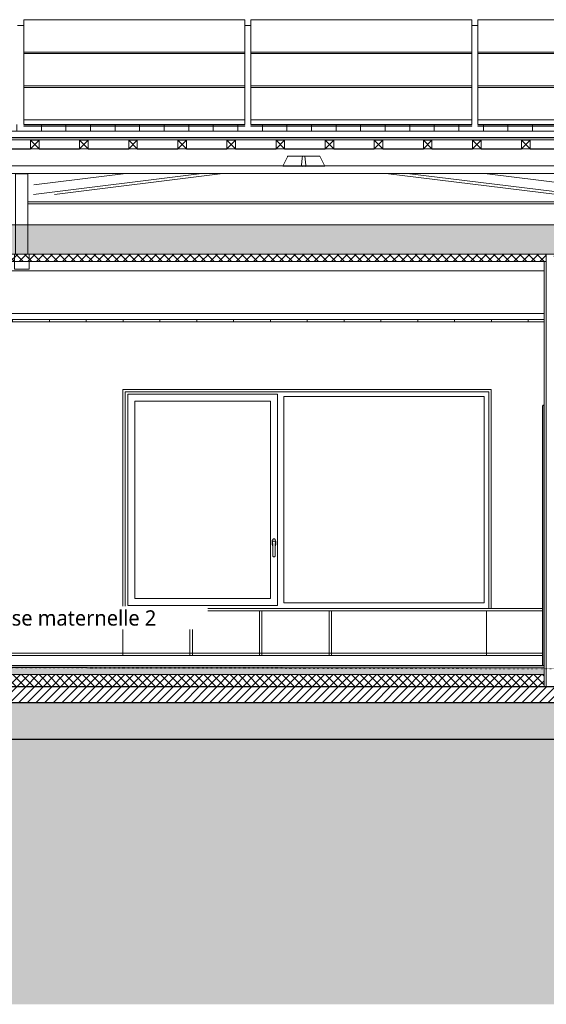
# Model space of a CAD drawing. Header units: millimetres. Extents: x -14541 to 215560, y -3285 to 6136.
# Tile 26 of 50: x 77499 to 81788, y -2762 to 5264. Entities that reach past the tile are written whole.
import ezdxf

# ---------------------------------------------------------------- set-up
doc = ezdxf.new("R2010")
doc.units = ezdxf.units.MM
doc.linetypes.add('A-pointilles', pattern=[0.53, 0, -0.53])
for name, color, linetype, lineweight in [('A-AREA-IDEN', 2, 'Continuous', 9), ('A-CLNG', 13, 'Continuous', 13), ('A-CLNG-FNSH', 13, 'Continuous', 13), ('A-CLNG-PATT', 13, 'Continuous', 13), ('A-DETL-GENF', 92, 'Continuous', 13), ('A-DOOR', 31, 'Continuous', 25), ('A-FLOR', 192, 'Continuous', 13), ('A-FLOR-FNSH', 192, 'Continuous', 13), ('A-FLOR-MCUT', 51, 'Continuous', 13), ('A-FLOR-PATT', 8, 'Continuous', 13), ('A-GLAZ', 151, 'Continuous', 13), ('A-ROOF', 132, 'Continuous', 13), ('A-ROOF-FNSH', 132, 'Continuous', 13), ('A-ROOF-PATT', 132, 'Continuous', 13), ('A-WALL', 113, 'Continuous', 13), ('A-WALL-FNSH', 113, 'Continuous', 13), ('C-TOPO-FNSH', 192, 'A-pointilles', 13), ('C-TOPO-MCUT', 51, 'Continuous', 25), ('C-TOPO-PATT', 8, 'Continuous', 100), ('I-WALL', 2, 'Continuous', 13), ('Q-SPCQ', 91, 'Continuous', 13), ('S-BEAM', 12, 'Continuous', 13)]:
    doc.layers.add(name, color=color, linetype=linetype, lineweight=lineweight)
doc.styles.add('Trebuchet MS_1', font='trebuc.ttf', dxfattribs={"height": 125})

# ---------------------------------------------------------------- blocks, each defined once
blk = doc.blocks.new('Family - IfcBeam - CVT-251730-COUPE BB_50')
at = {"layer": 'S-BEAM', "color": 10, "lineweight": 18}
blk.add_line((17005, 3216.5), (9208.2, 3216.5), dxfattribs=at)
blk = doc.blocks.new('Family - IfcBeam - CVT-251880-COUPE BB_50')
at = {"layer": 'S-BEAM', "color": 10, "lineweight": 18}
for p, q in [((12706.6, 3351.5), (12690.6, 3351.5)), ((12690.6, 3351.5), (12690.6, 3247.5)), ((12810.6, 3351.5), (12706.6, 3351.5)), ((12810.6, 3335.5), (12810.6, 3351.5)), ((12810.6, 3231.5), (12810.6, 3335.5)), ((12690.6, 3247.5), (12690.6, 3231.5)), ((12690.6, 3231.5), (12794.6, 3231.5)), ((12794.6, 3231.5), (12810.6, 3231.5))]:
    blk.add_line(p, q, dxfattribs=at)
blk = doc.blocks.new('Family - IfcBeam - ENTRETOISE-252020-COUPE BB_50')
at = {"layer": 'S-BEAM', "color": 10, "lineweight": 18}
for p, q in [((14914.1, 4146.6), (14876, 4068.6)), ((14916.3, 4150.9), (14914.1, 4146.6)), ((15055.8, 4150.6), (14916.3, 4150.9)), ((15063.9, 4078.7), (15055.8, 4150.6)), ((14876, 4068.6), (14888, 4068.6)), ((14888, 4068.6), (15058.9, 4068.3)), ((15058.9, 4068.3), (15059, 4068.5)), ((15059, 4068.5), (15063.9, 4078.7))]:
    blk.add_line(p, q, dxfattribs=at)
blk = doc.blocks.new('Family - IfcPlate - PLAT-252060-COUPE BB_50')
at = {"layer": 'S-BEAM', "color": 10, "lineweight": 18}
for p, q in [((12700.6, 4006.7), (12700.6, 4010.3)), ((12772.3, 4006.7), (12700.6, 4006.7)), ((12700.6, 4006.7), (12700.6, 3671.8)), ((12800.6, 4006.7), (12772.3, 4006.7)), ((12800.6, 4010.3), (12800.6, 4006.7)), ((12800.6, 3780.8), (12800.6, 4006.7)), ((12800.6, 3351.5), (12800.6, 3780.8)), ((12700.6, 3671.8), (12700.6, 3621.4)), ((12700.6, 3621.4), (12700.6, 3351.5)), ((12700.6, 3351.5), (12715, 3351.5)), ((12715, 3351.5), (12800.6, 3351.5))]:
    blk.add_line(p, q, dxfattribs=at)
blk = doc.blocks.new('Family - IfcBeam - ENTRETOISE-252210-COUPE BB_50')
at = {"layer": 'S-BEAM', "color": 10, "lineweight": 18}
for p, q in [((15035.7, 4135.2), (15029.3, 4078.1)), ((15037.4, 4150.6), (15035.7, 4135.2)), ((15169.8, 4150.8), (15037.4, 4150.6)), ((15178.8, 4150.9), (15169.8, 4150.8)), ((15216.8, 4074.3), (15178.8, 4150.9)), ((15029.3, 4078.1), (15034.2, 4068.3)), ((15034.2, 4068.3), (15034.6, 4068.3)), ((15034.6, 4068.3), (15219.7, 4068.6)), ((15219.7, 4068.6), (15216.8, 4074.3))]:
    blk.add_line(p, q, dxfattribs=at)
blk = doc.blocks.new('Family - IfcBeam - ENTRETOISE-252252-COUPE BB_50')
at = {"layer": 'S-BEAM', "color": 10, "lineweight": 18}
for p, q in [((15715.5, 4010.3), (17111.7, 3838.2)), ((15889.4, 4010.3), (17283.1, 3838.5)), ((16520, 4010.3), (17282.4, 3916.3))]:
    blk.add_line(p, q, dxfattribs=at)
blk = doc.blocks.new('Family - IfcBeam - PANNE-252294-COUPE BB_50')
at = {"layer": 'S-BEAM', "color": 10, "lineweight": 18}
for p, q in [((12821.9, 4212.4), (12491.9, 4212.4)), ((13221.9, 4212.4), (12891.9, 4212.4)), ((13621.9, 4212.4), (13291.9, 4212.4)), ((14021.9, 4212.4), (13691.9, 4212.4)), ((14421.9, 4212.4), (14091.9, 4212.4)), ((14821.9, 4212.4), (14491.9, 4212.4)), ((15221.9, 4212.4), (14891.9, 4212.4)), ((15621.9, 4212.4), (15291.9, 4212.4)), ((16021.9, 4212.4), (15691.9, 4212.4)), ((16189.1, 4212.4), (16091.9, 4212.4)), ((16421.9, 4212.4), (16189.1, 4212.4)), ((16821.9, 4212.4), (16491.9, 4212.4)), ((17221.9, 4212.4), (16891.9, 4212.4)), ((8844.6, 4071.6), (17785.9, 4071.7)), ((21691.2, 4010.3), (8844.6, 4010.3))]:
    blk.add_line(p, q, dxfattribs=at)
blk = doc.blocks.new('Family - IfcBeam - CVT-252344-COUPE BB_50')
at = {"layer": 'S-BEAM', "color": 10, "lineweight": 18}
for p, q in [((12751.6, 3216.5), (12798.4, 3216.3)), ((17005, 3216.3), (12798.4, 3216.3)), ((17390.2, 3216.3), (17103, 3216.3))]:
    blk.add_line(p, q, dxfattribs=at)
blk = doc.blocks.new('Family - IfcBeam - PANNE-252568-COUPE BB_50')
at = {"layer": 'S-BEAM', "color": 10, "lineweight": 18}
for p, q in [((17292.4, 3780.1), (12800.6, 3780.1)), ((17292.4, 3762.5), (12800.6, 3762.5))]:
    blk.add_line(p, q, dxfattribs=at)
blk = doc.blocks.new('Family - IfcBeam - ENTRETOISE-252646-COUPE BB_50')
at = {"layer": 'S-BEAM', "color": 10, "lineweight": 18}
for p, q in [((12847.3, 3838.6), (14217.2, 4010.3)), ((12848.1, 3916.4), (13597.4, 4010.3)), ((13016.4, 3838.2), (14389.2, 4010.3))]:
    blk.add_line(p, q, dxfattribs=at)
blk = doc.blocks.new('GROUPE SCOLAIRE ST JULIEN - PRO - Ind A_importrevit_ifc-2-COUPE BB_50')
at = {"layer": 'S-BEAM', "color": 10, "lineweight": 18}
for name in ['Family - IfcBeam - PANNE-252294-COUPE BB_50', 'Family - IfcBeam - ENTRETOISE-252020-COUPE BB_50', 'Family - IfcBeam - ENTRETOISE-252210-COUPE BB_50', 'Family - IfcBeam - PANNE-252568-COUPE BB_50', 'Family - IfcPlate - PLAT-252060-COUPE BB_50', 'Family - IfcBeam - ENTRETOISE-252646-COUPE BB_50', 'Family - IfcBeam - ENTRETOISE-252252-COUPE BB_50', 'Family - IfcBeam - CVT-251880-COUPE BB_50', 'Family - IfcBeam - CVT-251730-COUPE BB_50', 'Family - IfcBeam - CVT-252344-COUPE BB_50']:
    blk.add_blockref(name, (0, 0), dxfattribs=at)
blk = doc.blocks.new('PINT_ plein-vitré - P90 plein-7515870-COUPE BB_50')
at = {"layer": 'A-DOOR', "color": 20}
for p, q in [((17005, 2120), (16995, 2120)), ((16995, 0), (16995, 2120)), ((17113, 2120), (17103, 2120)), ((17113, 558.8), (17113, 2120)), ((17113, 0), (17113, 152.4))]:
    blk.add_line(p, q, dxfattribs=at)
blk = doc.blocks.new('Panneau Photovoltaïque 1700x1000 - Panneau Photovoltaïque 1800x1134-7901553-COUPE BB_50')
at = {"layer": 'Q-SPCQ', "color": 30}
for p, q in [((21966.7, 5263.9), (20166.7, 5263.9)), ((20166.7, 5263.9), (20166.7, 5000.5)), ((21966.7, 5000.5), (21966.7, 5263.9)), ((20166.7, 5000.5), (21966.7, 5000.5)), ((20166.7, 5000.5), (20166.7, 4987.8)), ((21966.7, 4987.8), (21966.7, 5000.5))]:
    blk.add_line(p, q, dxfattribs=at)
blk = doc.blocks.new('Panneau Photovoltaïque 1700x1000 - Panneau Photovoltaïque 1800x1134-V9-COUPE BB_50')
at = {"layer": 'Q-SPCQ', "color": 30}
for p, q in [((21966.7, 4711.7), (20166.7, 4711.7)), ((20166.7, 4711.7), (20166.7, 4448.4)), ((21966.7, 4448.4), (21966.7, 4711.7)), ((20166.7, 4448.4), (21966.7, 4448.4)), ((20166.7, 4448.4), (20166.7, 4409.5)), ((21966.7, 4409.5), (21966.7, 4448.4)), ((21966.7, 4409.5), (20166.7, 4409.5))]:
    blk.add_line(p, q, dxfattribs=at)
blk = doc.blocks.new('Panneau Photovoltaïque 1700x1000 - Panneau Photovoltaïque 1800x1134-V10-COUPE BB_50')
at = {"layer": 'Q-SPCQ', "color": 30}
for p, q in [((21966.7, 4398.1), (20166.7, 4398.1)), ((20166.7, 4398.1), (20166.7, 4396.6)), ((20166.7, 4396.6), (21966.7, 4396.6)), ((21966.7, 4396.6), (21966.7, 4398.1))]:
    blk.add_line(p, q, dxfattribs=at)
blk = doc.blocks.new('Menuiserie Alu - 1V _ 1fixe - 300x180cm - Bavettes Alu-8180667-COUPE BB_50')
at = {"layer": 'A-GLAZ', "color": 30}
for p, q in [((13614, 489), (13614, 2211)), ((13614, 2211), (14833.5, 2211)), ((14833.5, 2211), (14833.5, 489)), ((14886.5, 509), (14886.5, 2191)), ((14886.5, 2191), (16516, 2191)), ((16516, 2191), (16516, 509)), ((13672, 2153), (13672, 547)), ((14775.5, 2153), (13672, 2153)), ((14775.5, 547), (14775.5, 2153)), ((14792.4, 1000.1), (14792.5, 1001.1)), ((14792.6, 996.6), (14792.5, 997.7)), ((14795, 990.2), (14795, 895)), ((14798.1, 1011.8), (14798.8, 1012.4)), ((14811.2, 1012.4), (14811.9, 1011.8)), ((14815, 895), (14815, 990.2)), ((14817.5, 997.7), (14817.4, 996.6)), ((14817.5, 1001.1), (14817.5, 1000.1)), ((14833.5, 489), (13614, 489)), ((13672, 547), (14775.5, 547)), ((16516, 509), (14886.5, 509))]:
    blk.add_line(p, q, dxfattribs=at)
at = {"layer": 'A-GLAZ', "color": 30, "flags": 128}
for points in [[(14805, 1033), (14802.4, 1032.5), (14799.8, 1031.2), (14797.4, 1029), (14795.2, 1026), (14793.2, 1022.4), (14791.6, 1018), (14790.3, 1013.3), (14789.5, 1008.1), (14789.1, 1002.7), (14789.1, 997.3), (14789.5, 991.9), (14790.3, 986.7), (14791.6, 982), (14793.2, 977.6), (14795, 974.3)], [(14792.7, 1002.5), (14792.4, 999.3), (14792.7, 996.1), (14793.6, 993), (14795, 990.2)], [(14799.9, 1013), (14800.7, 1013.4), (14803.5, 1014.2), (14804.7, 1014.3)], [(14815, 974.3), (14816.8, 977.6), (14818.4, 982), (14819.7, 986.7), (14820.5, 991.9), (14820.9, 997.3), (14820.9, 1002.7), (14820.5, 1008.1), (14819.7, 1013.3), (14818.4, 1018), (14816.8, 1022.4), (14814.8, 1026), (14812.6, 1029), (14810.2, 1031.2), (14807.6, 1032.5), (14805, 1033)], [(14805.5, 1014.3), (14806.5, 1014.2), (14809.3, 1013.4), (14810.1, 1013)], [(14815, 990.2), (14816.4, 993), (14817.3, 996.1), (14817.6, 999.3), (14817.3, 1002.5)], [(14806.8, 885.2), (14805, 885), (14803.2, 885.2), (14801.4, 885.7), (14799.8, 886.5), (14798.4, 887.5), (14797.1, 888.9), (14796.1, 890.4), (14795.4, 892.1)], [(14814.6, 892.1), (14813.9, 890.4), (14812.9, 888.9), (14811.6, 887.5), (14810.2, 886.5), (14808.6, 885.7), (14807.9, 885.5)]]:
    blk.add_lwpolyline(points, dxfattribs=at)
at = {"layer": 'A-GLAZ', "color": 30}
for start, end in [(180, 236.20422), (303.79578, 0)]:
    blk.add_arc((14805, 895), 10, start, end, dxfattribs=at)
for points, knots in [([(14794.4, 1007.4), (14794.4, 1007.4), (14794.3, 1007.2), (14794.1, 1006.9), (14794, 1006.7), (14794, 1006.5), (14793.9, 1006.3), (14793.8, 1006.1), (14793.7, 1005.9), (14793.6, 1005.7), (14793.5, 1005.5), (14793.4, 1005.2), (14793.3, 1004.7), (14793.1, 1004.2), (14792.9, 1003.5), (14792.8, 1002.9), (14792.7, 1002.5)], [0, 0, 0, 0, 0.166667, 0.25, 0.291667, 0.333333, 0.375, 0.416667, 0.458333, 0.5, 0.541667, 0.583333, 0.666667, 0.75, 0.833333, 1, 1, 1, 1]), ([(14815.6, 1007.4), (14815.3, 1008), (14814.8, 1008.8), (14814.1, 1009.7), (14813.7, 1010.2), (14813.3, 1010.5), (14813, 1010.9), (14812.8, 1011.1), (14812.6, 1011.3), (14812.2, 1011.6), (14811.8, 1012), (14811.4, 1012.4), (14810.9, 1012.6), (14810.6, 1012.8), (14810.4, 1012.9), (14810.1, 1013), (14809.8, 1013.1), (14809.3, 1013.3), (14808.6, 1013.6), (14807.7, 1013.9), (14806.7, 1014.1), (14805.9, 1014.3), (14805.4, 1014.3), (14805.1, 1014.3), (14804.7, 1014.3), (14804.3, 1014.3), (14803.4, 1014.1), (14802.4, 1013.9), (14801.5, 1013.6), (14800.8, 1013.3), (14800.3, 1013.1), (14799.9, 1013), (14799.6, 1012.9), (14799.4, 1012.8), (14799.1, 1012.6), (14798.7, 1012.4), (14798.2, 1012), (14797.8, 1011.6), (14797.5, 1011.4), (14797.3, 1011.2), (14797.2, 1011.1), (14797.1, 1011), (14796.9, 1010.8), (14796.7, 1010.6), (14796.3, 1010.2), (14795.9, 1009.7), (14795.5, 1009.1), (14794.9, 1008.3), (14794.6, 1007.7), (14794.4, 1007.4)], [0, 0, 0, 0, 0.125, 0.15625, 0.1875, 0.21875, 0.234375, 0.25, 0.265625, 0.28125, 0.3125, 0.34375, 0.359375, 0.367188, 0.375, 0.382812, 0.390625, 0.40625, 0.421875, 0.4375, 0.46875, 0.484375, 0.492188, 0.5, 0.507812, 0.515625, 0.53125, 0.5625, 0.578125, 0.59375, 0.609375, 0.617188, 0.625, 0.632812, 0.640625, 0.65625, 0.6875, 0.71875, 0.734375, 0.742188, 0.75, 0.757812, 0.765625, 0.78125, 0.8125, 0.84375, 0.875, 0.9375, 1, 1, 1, 1]), ([(14817.3, 1002.5), (14817.2, 1002.9), (14817.1, 1003.5), (14816.9, 1004.2), (14816.7, 1004.7), (14816.6, 1005), (14816.5, 1005.2), (14816.5, 1005.5), (14816.4, 1005.7), (14816.3, 1005.9), (14816.2, 1006.1), (14816.1, 1006.3), (14816, 1006.5), (14816, 1006.7), (14815.9, 1006.9), (14815.7, 1007.2), (14815.6, 1007.4), (14815.6, 1007.4)], [0, 0, 0, 0, 0.166667, 0.25, 0.333333, 0.375, 0.416667, 0.458333, 0.5, 0.541667, 0.583333, 0.625, 0.666667, 0.708333, 0.75, 0.833333, 1, 1, 1, 1]), ([(14799.4, 886.7), (14799.9, 886.4), (14800.5, 886.1), (14801.4, 885.7), (14802, 885.5), (14802.4, 885.4), (14802.8, 885.3), (14803.2, 885.2), (14803.5, 885.1), (14803.9, 885.1), (14804.4, 885), (14805, 885), (14805.6, 885), (14806.1, 885.1), (14806.5, 885.1), (14806.8, 885.2), (14807.2, 885.3), (14807.6, 885.4), (14808, 885.5), (14808.6, 885.7), (14809.5, 886.1), (14810.1, 886.4), (14810.6, 886.7)], [0, 0, 0, 0, 0.125, 0.1875, 0.25, 0.28125, 0.3125, 0.34375, 0.375, 0.40625, 0.4375, 0.5, 0.5625, 0.59375, 0.625, 0.65625, 0.6875, 0.71875, 0.75, 0.8125, 0.875, 1, 1, 1, 1])]:
    blk.add_open_spline(points, degree=3, knots=knots, dxfattribs=at)
for points in [[(14795.4, 892.1), (14795.3, 892.6), (14795.1, 893.5), (14795, 894.5), (14795, 895)], [(14815, 895), (14815, 894.5), (14814.9, 893.5), (14814.7, 892.6), (14814.6, 892.1)]]:
    blk.add_open_spline(points, degree=3, dxfattribs=at)
blk = doc.blocks.new('Répétition de détail - Croix 70x70-8055932-COUPE BB_50')
at = {"layer": 'A-DETL-GENF'}
for p, q in [((12891.9, 4281.5), (12821.9, 4281.5)), ((12821.9, 4281.5), (12821.9, 4211.5)), ((12821.9, 4281.5), (12891.9, 4281.5)), ((12821.9, 4211.5), (12821.9, 4281.5)), ((12891.9, 4211.5), (12821.9, 4281.5)), ((12891.9, 4281.5), (12821.9, 4211.5)), ((12891.9, 4211.5), (12891.9, 4281.5)), ((12891.9, 4281.5), (12891.9, 4211.5)), ((13291.9, 4281.5), (13221.9, 4281.5)), ((13221.9, 4281.5), (13221.9, 4211.5)), ((13221.9, 4281.5), (13291.9, 4281.5)), ((13221.9, 4211.5), (13221.9, 4281.5)), ((13291.9, 4211.5), (13221.9, 4281.5)), ((13291.9, 4281.5), (13221.9, 4211.5)), ((13291.9, 4211.5), (13291.9, 4281.5)), ((13291.9, 4281.5), (13291.9, 4211.5)), ((13691.9, 4281.5), (13621.9, 4281.5)), ((13621.9, 4281.5), (13621.9, 4211.5)), ((13621.9, 4281.5), (13691.9, 4281.5)), ((13621.9, 4211.5), (13621.9, 4281.5)), ((13691.9, 4211.5), (13621.9, 4281.5)), ((13691.9, 4281.5), (13621.9, 4211.5)), ((13691.9, 4211.5), (13691.9, 4281.5)), ((13691.9, 4281.5), (13691.9, 4211.5)), ((14091.9, 4281.5), (14021.9, 4281.5)), ((14021.9, 4281.5), (14021.9, 4211.5)), ((14021.9, 4281.5), (14091.9, 4281.5)), ((14021.9, 4211.5), (14021.9, 4281.5)), ((14091.9, 4211.5), (14021.9, 4281.5)), ((14091.9, 4281.5), (14021.9, 4211.5)), ((14091.9, 4211.5), (14091.9, 4281.5)), ((14091.9, 4281.5), (14091.9, 4211.5)), ((14491.9, 4281.5), (14421.9, 4281.5)), ((14421.9, 4281.5), (14421.9, 4211.5)), ((14421.9, 4281.5), (14491.9, 4281.5)), ((14421.9, 4211.5), (14421.9, 4281.5)), ((14491.9, 4211.5), (14421.9, 4281.5)), ((14491.9, 4281.5), (14421.9, 4211.5)), ((14491.9, 4211.5), (14491.9, 4281.5)), ((14491.9, 4281.5), (14491.9, 4211.5)), ((14891.9, 4281.5), (14821.9, 4281.5)), ((14821.9, 4281.5), (14821.9, 4211.5)), ((14821.9, 4281.5), (14891.9, 4281.5)), ((14821.9, 4211.5), (14821.9, 4281.5)), ((14891.9, 4211.5), (14821.9, 4281.5)), ((14891.9, 4281.5), (14821.9, 4211.5)), ((14891.9, 4211.5), (14891.9, 4281.5)), ((14891.9, 4281.5), (14891.9, 4211.5)), ((15291.9, 4281.5), (15221.9, 4281.5)), ((15221.9, 4281.5), (15221.9, 4211.5)), ((15221.9, 4281.5), (15291.9, 4281.5)), ((15221.9, 4211.5), (15221.9, 4281.5)), ((15291.9, 4211.5), (15221.9, 4281.5)), ((15291.9, 4281.5), (15221.9, 4211.5)), ((15291.9, 4211.5), (15291.9, 4281.5)), ((15291.9, 4281.5), (15291.9, 4211.5)), ((15691.9, 4281.5), (15621.9, 4281.5)), ((15621.9, 4281.5), (15621.9, 4211.5)), ((15621.9, 4281.5), (15691.9, 4281.5)), ((15621.9, 4211.5), (15621.9, 4281.5)), ((15691.9, 4211.5), (15621.9, 4281.5)), ((15691.9, 4281.5), (15621.9, 4211.5)), ((15691.9, 4211.5), (15691.9, 4281.5)), ((15691.9, 4281.5), (15691.9, 4211.5)), ((16091.9, 4281.5), (16021.9, 4281.5)), ((16021.9, 4281.5), (16021.9, 4211.5)), ((16021.9, 4281.5), (16091.9, 4281.5)), ((16021.9, 4211.5), (16021.9, 4281.5)), ((16091.9, 4211.5), (16021.9, 4281.5)), ((16091.9, 4281.5), (16021.9, 4211.5)), ((16091.9, 4211.5), (16091.9, 4281.5)), ((16091.9, 4281.5), (16091.9, 4211.5)), ((16491.9, 4281.5), (16421.9, 4281.5)), ((16421.9, 4281.5), (16421.9, 4211.5)), ((16421.9, 4281.5), (16491.9, 4281.5)), ((16421.9, 4211.5), (16421.9, 4281.5)), ((16491.9, 4211.5), (16421.9, 4281.5)), ((16491.9, 4281.5), (16421.9, 4211.5)), ((16491.9, 4211.5), (16491.9, 4281.5)), ((16491.9, 4281.5), (16491.9, 4211.5)), ((16891.9, 4281.5), (16821.9, 4281.5)), ((16821.9, 4281.5), (16821.9, 4211.5)), ((16821.9, 4281.5), (16891.9, 4281.5)), ((16821.9, 4211.5), (16821.9, 4281.5)), ((16891.9, 4211.5), (16821.9, 4281.5)), ((16891.9, 4281.5), (16821.9, 4211.5)), ((16891.9, 4211.5), (16891.9, 4281.5)), ((16891.9, 4281.5), (16891.9, 4211.5)), ((12821.9, 4211.5), (12891.9, 4211.5)), ((12891.9, 4211.5), (12821.9, 4211.5)), ((13221.9, 4211.5), (13291.9, 4211.5)), ((13291.9, 4211.5), (13221.9, 4211.5)), ((13621.9, 4211.5), (13691.9, 4211.5)), ((13691.9, 4211.5), (13621.9, 4211.5)), ((14021.9, 4211.5), (14091.9, 4211.5)), ((14091.9, 4211.5), (14021.9, 4211.5)), ((14421.9, 4211.5), (14491.9, 4211.5)), ((14491.9, 4211.5), (14421.9, 4211.5)), ((14821.9, 4211.5), (14891.9, 4211.5)), ((14891.9, 4211.5), (14821.9, 4211.5)), ((15221.9, 4211.5), (15291.9, 4211.5)), ((15291.9, 4211.5), (15221.9, 4211.5)), ((15621.9, 4211.5), (15691.9, 4211.5)), ((15691.9, 4211.5), (15621.9, 4211.5)), ((16021.9, 4211.5), (16091.9, 4211.5)), ((16091.9, 4211.5), (16021.9, 4211.5)), ((16421.9, 4211.5), (16491.9, 4211.5)), ((16491.9, 4211.5), (16421.9, 4211.5)), ((16821.9, 4211.5), (16891.9, 4211.5)), ((16891.9, 4211.5), (16821.9, 4211.5))]:
    blk.add_line(p, q, dxfattribs=at)

msp = doc.modelspace()

# ---------------------------------------------------------------- hatches: boundary and pattern name
at = {"layer": 'A-CLNG-PATT'}
h = msp.add_hatch(dxfattribs=at)
h.set_pattern_fill('FP_17', color=30, angle=-225, style=0, pattern_type=2)
h.set_pattern_definition([(225, (73479.73, 3591.475), (-88.8996, -177.79988), [15.715, -110.008]), (225, (73446.395, 3513.69), (-88.8996, -177.79988), [15.715, -110.008]), (225, (73435.28, 3591.475), (-88.8996, -177.79988), [15.715, -110.008]), (225, (73401.944, 3513.69), (-88.8996, -177.79988), [15.715, -110.008]), (251.565, (73468.62, 3580.362), (-88.89985, -355.599625), [35.141, -245.986]), (251.565, (73457.507, 3547.025), (-88.89985, -355.599625), [35.141, -245.986]), (251.565, (73424.17, 3580.362), (-88.89985, -355.599625), [35.141, -245.986]), (251.565, (73413.057, 3547.025), (-88.89985, -355.599625), [35.141, -245.986]), (315, (73468.62, 3513.69), (-88.8996, 177.79988), [15.715, -110.008]), (315, (73435.28, 3591.475), (-88.8996, 177.79988), [15.715, -110.008]), (315, (73424.17, 3513.69), (-88.8996, 177.79988), [15.715, -110.008]), (315, (73390.83, 3591.475), (-88.8996, 177.79988), [15.715, -110.008]), (288.435, (73457.507, 3547.025), (-88.89985, 355.599625), [35.141, -245.986]), (288.435, (73446.394, 3580.362), (-88.89985, 355.599625), [35.141, -245.986]), (288.435, (73413.057, 3547.025), (-88.89985, 355.599625), [35.141, -245.986]), (288.435, (73401.944, 3580.362), (-88.89985, 355.599625), [35.141, -245.986])])
h.paths.add_polyline_path([(73913, 3351.5), (86518.8, 3351.5), (86518.8, 3591.5), (60440.6, 3591.5), (60440.6, 3351.5), (73682.9, 3351.5)])
h = msp.add_hatch(dxfattribs=at)
h.set_pattern_fill('FP_16', color=30, angle=-225, style=0, pattern_type=2)
h.set_pattern_definition([(225, (73479.73, 3591.475), (35.35534, -35.35534), []), (315, (73479.73, 3591.475), (35.35534, 35.35534), [])])
h.paths.add_polyline_path([(60440.6, 3291.5), (68753.7, 3291.5), (68753.7, 3351.5), (60440.6, 3351.5)])
h.paths.add_polyline_path([(86518.8, 3291.5), (86518.8, 3351.5), (81849.6, 3351.5), (81849.6, 3291.5), (86450.3, 3291.5)])
h.paths.add_polyline_path([(68833.7, 3291.5), (73457.3, 3291.5), (73457.3, 3351.5), (68815.7, 3351.5), (68815.7, 3291.5)])
h.paths.add_polyline_path([(81787.6, 3291.5), (81787.6, 3351.5), (73519.3, 3351.5), (73519.3, 3291.5), (81769.6, 3291.5)])
h = msp.add_hatch(dxfattribs=at)
h.set_pattern_fill('FP_25', color=30, style=0, pattern_type=2)
h.set_pattern_definition([(90, (61840.74, 3183.1), (-300, 2e-14), [])])
h.paths.add_polyline_path([(81504.4, 2800), (81769.6, 2800), (81769.6, 2820), (73537.3, 2820), (73537.3, 2800), (79664.1, 2800)])
at = {"layer": 'A-FLOR-PATT'}
h = msp.add_hatch(dxfattribs=at)
h.set_pattern_fill('FP_23', color=30, style=0, pattern_type=2)
h.set_pattern_definition([(0, (61840.74, 3183.113), (203.2, 50.8), [16.764, -135.636, 16.764, -135.636, -812.8]), (0, (61840.74, 3183.113), (203.2, 50.8), [-304.8, 16.764, -288.036, 16.764, -135.636, -355.6]), (0, (61840.74, 3183.113), (203.2, 50.8), [-762, 16.764, -84.836, 16.764, -237.236]), (120, (61916.94, 3208.513), (-145.59409, 150.57636), [16.764, -135.636, 16.764, -135.636, -812.8]), (120, (61916.94, 3208.513), (-145.59409, 150.57636), [-304.8, 16.764, -288.036, 16.764, -135.636, -355.6]), (120, (61916.94, 3208.513), (-145.59409, 150.57636), [-762, 16.764, -84.836, 16.764, -237.236]), (240, (61942.34, 3310.113), (-57.60591, -201.37636), [16.764, -135.636, 16.764, -135.636, -812.8]), (240, (61942.34, 3310.113), (-57.60591, -201.37636), [-304.8, 16.764, -288.036, 16.764, -135.636, -355.6]), (240, (61942.34, 3310.113), (-57.60591, -201.37636), [-762, 16.764, -84.836, 16.764, -237.236])])
h.paths.add_polyline_path([(73537.3, -75), (81769.6, -75), (81769.6, -15), (73537.3, -15)])
h.paths.add_polyline_path([(60428.1, -75), (60440.6, -75), (60440.6, -15), (60428.1, -15), (60428.1, -48.5)])
h.paths.add_polyline_path([(86531.3, -75), (86531.3, -15), (86518.8, -15), (86518.8, -75)])
h.paths.add_polyline_path([(86455.8, -75), (86455.8, -15), (81867.6, -15), (81867.6, -75), (86450.3, -75)])
h.paths.add_polyline_path([(60503.6, -75), (68735.7, -75), (68735.7, -15), (60503.6, -15)])
h.paths.add_polyline_path([(68833.7, -75), (73439.3, -75), (73439.3, -15), (68833.7, -15)])
h = msp.add_hatch(dxfattribs=at)
h.set_pattern_fill('FP_8', color=30, angle=-225, style=0, pattern_type=2)
h.set_pattern_definition([(225, (73479.73, 9e-13), (35.35534, -35.35534), []), (315, (73479.73, 9e-13), (35.35534, 35.35534), [])])
h.paths.add_polyline_path([(68833.7, -175), (73439.3, -175), (73439.3, -75), (68833.7, -75), (68833.7, -143.4)])
h.paths.add_polyline_path([(60428.1, -175), (68735.7, -175), (68735.7, -75), (60503.6, -75), (60503.6, -172.9), (60440.6, -172.9), (60440.6, -75), (60428.1, -75), (60428.1, -143.4)])
h.paths.add_polyline_path([(74603.1, -175), (81769.6, -175), (81769.6, -75), (73537.3, -75), (73537.3, -175), (74143, -175)])
h.paths.add_polyline_path([(86531.3, -175), (86531.3, -75), (86518.8, -75), (86518.8, -172.9), (86455.8, -172.9), (86455.8, -75), (81867.6, -75), (81867.6, -175), (86450.3, -175)])
h = msp.add_hatch(dxfattribs=at)
h.set_pattern_fill('FP_9', color=30, angle=-225, style=0, pattern_type=2)
h.set_pattern_definition([(225, (73479.73, 9e-13), (35.35534, -35.35534), [])])
h.paths.add_polyline_path([(60428.1, -305), (86531.3, -305), (86531.3, -175), (60428.1, -175), (60428.1, -274.4)])
h = msp.add_hatch(dxfattribs=at)
h.set_pattern_fill('FP_22', color=30, angle=-41.9872, style=0, pattern_type=2)
h.set_pattern_definition([(48.0128, (73389.732, -125), (1000.000123, 1125.000363), [16.817, -1664.886]), (4.9698, (73400.9817, -112.4997), (-1500.0002544, -125.0019374), [28.859, -2856.991]), (312.5108, (73429.732, -110), (-1250.0084237, 1374.992711), [20.349, -2014.504]), (87.2738, (73478.482, -78.75), (-124.9955135, -2500.0002372), [26.28, -2601.695]), (112.8338, (73479.7316, -52.5005), (625.0042988, -1499.9985455), [25.769, -2551.172]), (177.2738, (73469.732, -28.75), (2500.0002372, -124.9955135), [26.28, -2601.695]), (217.6938, (73443.4817, -27.4997), (1625.0092492, 1249.9871502), [34.754, -3440.606]), (252.2558, (73415.9814, -48.75), (-874.977428, -2750.0070075), [32.811, -3248.29]), (301.4298, (73405.9817, -79.9995), (1000.0070216, -1624.9956933), [26.369, -2610.509]), (355.2368, (73419.732, -102.5), (-1375.000835, 124.989706), [30.104, -1475.095]), (42.3978, (73449.7323, -105), (1499.9912593, 1375.0101043), [38.931, -3854.172]), (318.8141, (73354.732, -77.5), (875.000274, -749.999582), [13.288, -1315.48]), (351.4688, (73364.732, -86.2506), (-1624.9983925, 250.0125126), [25.28, -2502.689]), (44.9998, (73389.73, -90), (0.00044, 124.9995), [17.678, -159.099]), (23.1988, (73398.482, -105), (-624.999455, -250.002774), [9.52, -942.452]), (111.8018, (73407.232, -101.25), (125.00263, -374.999556), [13.463, -659.683]), (210.9638, (73402.232, -88.75), (-375.00016, -250.000118), [21.866, -707.003]), (341.5648, (73383.482, -100), (-249.99932, 125.00056), [15.811, -379.473]), (196.3898, (73479.732, -101.25), (-1249.9981067, -375.0054432), [22.15, -2192.856]), (250.3458, (73458.482, -107.5), (500.008526, 1374.996549), [18.583, -1839.676]), (113.1988, (73383.482, -125), (250.002774, -624.999455), [19.039, -932.932]), (163.6108, (73375.9816, -107.5), (1250.0020337, -374.9923533), [22.15, -2192.856]), (159.4438, (73479.732, -23.75), (624.999753, -250.001696), [21.36, -1046.641]), (114.7748, (73459.732, -16.25), (624.991955, -1375.003089), [17.897, -1771.83]), (246.8018, (73382.232, -0.0003), (-249.99623, -625.002073), [19.039, -932.932]), (197.3538, (73374.732, -17.4995), (1625.0015577, 499.993372), [20.954, -2074.428]), (249.4438, (73443.482, -0.0005), (250.001696, 624.999753), [10.68, -1057.321]), (281.3098, (73389.732, 0.0001), (124.999346, -500.000337), [6.374, -631.004]), (345.9638, (73390.982, -6.25), (-374.999704, 124.999666), [25.769, -489.619]), (6.0088, (73415.982, -12.4997), (-1250.0000584, -124.9952635), [23.881, -2364.24]), (123.6898, (73402.232, -77.5), (124.99858, -250.00063), [18.028, -432.666]), (173.1568, (73392.2315, -62.5), (-2124.998503, 250.016252), [31.474, -3115.945]), (240.9458, (73360.982, -58.75), (499.993725, 875.00349), [12.87, -1274.084]), (269.9998, (73354.73, -70), (124.9996, -125.0004), [7.5, -117.5]), (300.2568, (73418.482, -16.25), (-500.0052535, 874.996942), [17.365, -1719.19]), (228.0128, (73427.232, -31.25), (-1000.000123, -1125.000363), [33.634, -1648.069]), (179.9998, (73404.73, -56.25), (-125.0004, -124.9996), [32.5, -92.5]), (145.3048, (73372.231, -56.25), (1249.99914, -875.0012817), [19.764, -1956.659]), (74.0548, (73355.982, -45), (124.998327, 500.000298), [18.2, -891.813]), (27.6458, (73360.982, -27.5005), (2375.0040554, 1249.9930693), [29.633, -2933.684]), (355.4258, (73387.232, -13.75), (1624.9994053, -125.0079832), [31.35, -3103.634])])
h.paths.add_polyline_path([(60428.1, -605), (86531.3, -605), (86531.3, -305), (60428.1, -305), (60428.1, -405.3)])
at = {"layer": 'A-ROOF-PATT'}
h = msp.add_hatch(dxfattribs=at)
h.set_pattern_fill('FP_29', color=30, style=0, pattern_type=2)
h.set_pattern_definition([(90, (82274.82, 6641.05), (-200, 1e-14), [])])
h.paths.add_polyline_path([(53072.6, 4355.5), (86916.8, 4355.5), (86916.8, 5215.5), (86731.3, 5215.5), (86731.3, 4409.5), (84931.3, 4409.5), (84931.3, 5215.5), (84881.3, 5215.5), (84881.3, 4409.5), (83081.3, 4409.5), (83081.3, 5215.5), (83031.3, 5215.5), (83031.3, 4409.5), (81231.3, 4409.5), (81231.3, 5215.5), (81181.3, 5215.5), (81181.3, 4409.5), (79381.3, 4409.5), (79381.3, 5215.5), (79331.3, 5215.5), (79331.3, 4409.5), (77531.3, 4409.5), (77531.3, 5215.5), (77481.3, 5215.5), (77481.3, 4409.5), (75681.3, 4409.5), (75681.3, 5215.5), (53072.6, 5215.5), (53072.6, 4570.5)])
h.paths.add_polyline_path([(78743.9, 4396.6), (77531.3, 4396.6), (77531.3, 4398.1), (79331.3, 4398.1), (79331.3, 4396.6)])
h.paths.add_polyline_path([(79381.3, 4396.6), (79381.3, 4398.1), (81181.3, 4398.1), (81181.3, 4396.6), (79664.1, 4396.6)])
h.paths.add_polyline_path([(82424.6, 4396.6), (81231.3, 4396.6), (81231.3, 4398.1), (83031.3, 4398.1), (83031.3, 4396.6)])
h.paths.add_polyline_path([(83081.3, 4396.6), (83081.3, 4398.1), (84881.3, 4398.1), (84881.3, 4396.6), (83344.7, 4396.6)])
h.paths.add_polyline_path([(84931.3, 4396.6), (84931.3, 4398.1), (86731.3, 4398.1), (86731.3, 4396.6), (85185.1, 4396.6)])
h.paths.add_polyline_path([(76903.5, 4396.6), (75681.3, 4396.6), (75681.3, 4398.1), (77481.3, 4398.1), (77481.3, 4396.6)])
at = {"layer": 'C-TOPO-PATT', "lineweight": 13}
h = msp.add_hatch(dxfattribs=at)
h.set_pattern_fill('FP_26', color=256, style=0, pattern_type=2)
h.set_pattern_definition([(45, (64698.24, 6040.61), (213.84253, 356.40374), [1612.9, -806.45]), (135, (64698.24, 6040.61), (213.84253, -356.40374), [1612.9, -806.45])])
h.paths.add_polyline_path([(107360.4, -2762.3), (109109.6, -2762.3), (109109.6, -958.9), (107123.8, -927), (105403.6, -843.6), (103848.8, -793.2), (101593.2, -732.7), (97086.4, -688.6), (96979.3, -675.7), (96827.5, -667.2), (90588.6, -142.5), (89092.5, -40.2), (86531.3, -45), (86531.3, -605), (60428.1, -605), (60428.1, -48.5), (59420.2, -50), (56659.7, -50), (53899.2, -43.6), (51216.4, -39.5), (50218.5, -0.7), (50218.5, -2762.3), (105672.1, -2762.3)])

# ---------------------------------------------------------------- linework, layer by layer
at = {"layer": 'A-CLNG', "color": 30}
for p, q in [((86518.8, 3591.5), (60440.6, 3591.5)), ((86518.8, 3351.5), (60440.6, 3351.5)), ((73537.3, 3291.5), (81769.6, 3291.5)), ((81769.6, 2870), (73537.3, 2870)), ((81769.6, 2820), (73537.3, 2820))]:
    msp.add_line(p, q, dxfattribs=at)
at = {"layer": 'A-CLNG-FNSH', "color": 30}
msp.add_line((73537.3, 2800), (81769.6, 2800), dxfattribs=at)
at = {"layer": 'A-FLOR', "color": 30}
for p, q in [((78338.4, 2250), (81339.6, 2250)), ((78338.4, 2250), (78338.4, 2231)), ((81339.6, 2250), (81339.6, 2231)), ((78339.6, 2231), (78338.4, 2231)), ((81320.6, 2231), (78358.6, 2231)), ((73985.8, 465), (81759.6, 465)), ((81759.6, 445), (73985.8, 445)), ((73985.8, 100), (81759.6, 100)), ((81300.4, 80), (74442, 80))]:
    msp.add_line(p, q, dxfattribs=at)
at = {"layer": 'A-FLOR-FNSH', "color": 30}
msp.add_line((81769.6, 0), (73537.3, 0), dxfattribs=at)
at = {"layer": 'A-FLOR-FNSH', "color": 20, "lineweight": 25}
for p, q in [((86531.3, -175), (70944.2, -175)), ((86531.3, -305), (60428.1, -305))]:
    msp.add_line(p, q, dxfattribs=at)
at = {"layer": 'A-FLOR-MCUT', "color": 30}
for p, q in [((81769.6, -15), (73537.3, -15)), ((81769.6, -75), (73537.3, -75))]:
    msp.add_line(p, q, dxfattribs=at)
at = {"layer": 'A-ROOF', "color": 30}
for p, q in [((77531.3, 5215.5), (77481.3, 5215.5)), ((79381.3, 5215.5), (79331.3, 5215.5)), ((81231.3, 5215.5), (81181.3, 5215.5)), ((53072.6, 4283.5), (86916.8, 4283.5))]:
    msp.add_line(p, q, dxfattribs=at)
at = {"layer": 'A-ROOF', "color": 20, "lineweight": 25}
for p, q in [((53072.6, 4304.1), (86916.8, 4304.1)), ((77256.5, 4211.5), (77586.5, 4211.5)), ((77656.5, 4211.5), (77986.5, 4211.5)), ((78056.5, 4211.5), (78386.5, 4211.5)), ((78456.5, 4211.5), (78786.5, 4211.5)), ((78856.5, 4211.5), (79186.5, 4211.5)), ((79256.5, 4211.5), (79586.5, 4211.5)), ((79656.5, 4211.5), (79986.5, 4211.5)), ((80056.5, 4211.5), (80386.5, 4211.5)), ((80456.5, 4211.5), (80786.5, 4211.5)), ((80856.5, 4211.5), (81186.5, 4211.5)), ((81256.5, 4211.5), (81586.5, 4211.5)), ((81656.5, 4211.5), (81986.5, 4211.5))]:
    msp.add_line(p, q, dxfattribs=at)
at = {"layer": 'A-ROOF-FNSH', "color": 30}
msp.add_line((86916.8, 4355.5), (53072.6, 4355.5), dxfattribs=at)
at = {"layer": 'A-WALL', "color": 30}
for p, q in [((81787.6, 3291.5), (81769.6, 3291.5)), ((81787.6, 3351.5), (81787.6, 0)), ((81769.6, 0), (81769.6, -175)), ((81787.6, -175), (81787.6, 0))]:
    msp.add_line(p, q, dxfattribs=at)
at = {"layer": 'A-WALL-FNSH', "color": 30}
msp.add_line((81769.6, 3291.5), (81769.6, 0), dxfattribs=at)
at = {"layer": 'C-TOPO-FNSH', "color": 40}
for p, q in [((81276.3, -26.4), (75319.2, -16.2)), ((82536.7, -28.3), (81276.3, -26.4))]:
    msp.add_line(p, q, dxfattribs=at)
at = {"layer": 'C-TOPO-MCUT'}
msp.add_line((86531.3, -605), (60428.1, -605), dxfattribs=at)
at = {"layer": 'I-WALL', "color": 30}
for p, q in [((78339.6, 465), (78339.6, 2231)), ((78358.6, 2231), (78358.6, 465)), ((81320.6, 465), (81320.6, 2231)), ((81339.6, 2231), (81339.6, 465)), ((78338.4, 445), (78338.4, 80)), ((78885.7, 80), (78885.7, 445)), ((78905.7, 445), (78905.7, 80)), ((79451.8, 80), (79451.8, 445)), ((79471.8, 445), (79471.8, 80)), ((80017.9, 80), (80017.9, 445)), ((80037.9, 445), (80037.9, 80)), ((81300.4, 80), (81300.4, 445)), ((81300.4, 80), (81759.6, 80))]:
    msp.add_line(p, q, dxfattribs=at)

# ---------------------------------------------------------------- block references
at = {"color": 50, "lineweight": 5}
msp.add_blockref('GROUPE SCOLAIRE ST JULIEN - PRO - Ind A_importrevit_ifc-2-COUPE BB_50', (64764.6, 0), dxfattribs=at)
at = {"layer": 'A-DETL-GENF'}
msp.add_blockref('Répétition de détail - Croix 70x70-8055932-COUPE BB_50', (64764.6, 0), dxfattribs=at)
at = {"layer": 'A-DOOR', "color": 20}
msp.add_blockref('PINT_ plein-vitré - P90 plein-7515870-COUPE BB_50', (64764.6, 0), dxfattribs=at)
at = {"layer": 'A-GLAZ', "color": 30}
msp.add_blockref('Menuiserie Alu - 1V _ 1fixe - 300x180cm - Bavettes Alu-8180667-COUPE BB_50', (64764.6, 0), dxfattribs=at)
at = {"layer": 'Q-SPCQ', "color": 30}
for name, p in [('Panneau Photovoltaïque 1700x1000 - Panneau Photovoltaïque 1800x1134-7901553-COUPE BB_50', (57364.6, 0)), ('Panneau Photovoltaïque 1700x1000 - Panneau Photovoltaïque 1800x1134-7901553-COUPE BB_50', (59214.6, 0)), ('Panneau Photovoltaïque 1700x1000 - Panneau Photovoltaïque 1800x1134-7901553-COUPE BB_50', (61064.6, 0)), ('Panneau Photovoltaïque 1700x1000 - Panneau Photovoltaïque 1800x1134-7901553-COUPE BB_50', (57364.6, -276.1)), ('Panneau Photovoltaïque 1700x1000 - Panneau Photovoltaïque 1800x1134-7901553-COUPE BB_50', (59214.6, -276.1)), ('Panneau Photovoltaïque 1700x1000 - Panneau Photovoltaïque 1800x1134-7901553-COUPE BB_50', (61064.6, -276.1)), ('Panneau Photovoltaïque 1700x1000 - Panneau Photovoltaïque 1800x1134-V9-COUPE BB_50', (57364.6, 0)), ('Panneau Photovoltaïque 1700x1000 - Panneau Photovoltaïque 1800x1134-V9-COUPE BB_50', (59214.6, 0)), ('Panneau Photovoltaïque 1700x1000 - Panneau Photovoltaïque 1800x1134-V9-COUPE BB_50', (61064.6, 0)), ('Panneau Photovoltaïque 1700x1000 - Panneau Photovoltaïque 1800x1134-V10-COUPE BB_50', (57364.6, 0)), ('Panneau Photovoltaïque 1700x1000 - Panneau Photovoltaïque 1800x1134-V10-COUPE BB_50', (59214.6, 0)), ('Panneau Photovoltaïque 1700x1000 - Panneau Photovoltaïque 1800x1134-V10-COUPE BB_50', (61064.6, 0))]:
    msp.add_blockref(name, p, dxfattribs=at)

# ---------------------------------------------------------------- next in the draw order: texts
at = {"layer": 'A-AREA-IDEN', "insert": (77119.5, 449.5), "char_height": 125, "width": 1879.957, "attachment_point": 1, "style": 'Trebuchet MS_1', "bg_fill": 3, "box_fill_scale": 1.25, "bg_fill_color": 256, "bg_fill_true_color": 13158600, "bg_fill_transparency": 0}
msp.add_mtext('Classe maternelle 2', dxfattribs=at)

doc.saveas('drawing.dxf')
